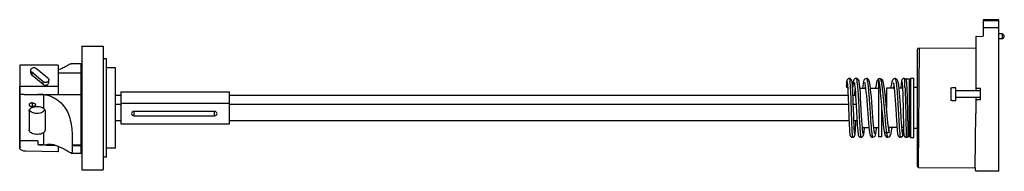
# Model space of a CAD drawing. Header units: millimetres. Extents: x 86 to 684, y 489 to 581.
import ezdxf

# ---------------------------------------------------------------- set-up
doc = ezdxf.new("R2010")
doc.units = ezdxf.units.MM
doc.header["$LTSCALE"] = 69.73165
doc.layers.get('0').update_dxf_attribs({"linetype": 'CONTINUOUS'})

msp = doc.modelspace()

# ---------------------------------------------------------------- linework, layer by layer
at = {"color": 7, "linetype": 'Continuous'}
for p, q in [((680.68, 580.87), (671.18, 580.87)), ((671.18, 580.87), (671.18, 570.81)), ((680.68, 488.87), (680.68, 580.87)), ((671.18, 580.37), (680.68, 580.37)), ((680.68, 576), (671.18, 576)), ((666.53, 570.4), (666.53, 537.62)), ((666.74, 570.76), (671.18, 570.81)), ((682.93, 572.37), (680.68, 572.37)), ((682.93, 569.37), (680.68, 569.37)), ((683.93, 571.37), (682.93, 572.37)), ((682.93, 569.37), (682.93, 572.37)), ((683.93, 570.37), (682.93, 569.37)), ((683.93, 570.37), (683.93, 571.37)), ((123.38, 564.79), (123.38, 489.79)), ((123.38, 564.79), (136.28, 564.79)), ((136.28, 564.79), (136.28, 489.79)), ((631.18, 491.77), (631.18, 562.97)), ((631.77, 563.57), (666.53, 563.87)), ((631.77, 491.17), (632.4, 563.58)), ((138.28, 557.14), (136.28, 557.14)), ((138.28, 497.44), (138.28, 557.14)), ((85.55, 553.19), (85.55, 502.85)), ((108.95, 553.27), (85.65, 553.27)), ((95.67, 551.34), (102.67, 545.57)), ((108.95, 553.27), (108.95, 535.55)), ((122.98, 554.19), (116.79, 554.19)), ((122.98, 499.97), (122.98, 554.19)), ((123.38, 552.64), (122.98, 552.64)), ((143.78, 551.61), (138.28, 551.61)), ((143.78, 502.97), (143.78, 551.61)), ((92.26, 548.59), (92.26, 550.18)), ((92.84, 549.01), (92.84, 547.42)), ((99.84, 543.24), (92.84, 549.01)), ((92.84, 547.42), (99.84, 541.66)), ((122.98, 548.42), (108.95, 548.42)), ((607.48, 544.76), (607.48, 509.87)), ((608.34, 545.25), (607.49, 545.01)), ((608.34, 545.25), (608.34, 545.25)), ((609.48, 544.81), (609.48, 544.87)), ((617.47, 545.23), (617.47, 545.23)), ((623.79, 545.05), (623.05, 545.25)), ((624.36, 544.52), (623.79, 545.05)), ((626.36, 544.87), (624.36, 544.87)), ((624.36, 544.87), (624.36, 543.53)), ((626.36, 509.87), (626.36, 544.87)), ((626.86, 545.36), (628.86, 545.36)), ((626.86, 545.36), (626.86, 509.36)), ((628.86, 509.36), (628.86, 545.36)), ((85.65, 502.56), (85.65, 540.42)), ((108.95, 540.42), (85.65, 540.42)), ((99.84, 541.66), (99.84, 543.24)), ((103.26, 542.82), (103.26, 544.41)), ((596.2, 539.37), (599.63, 539.37)), ((602.63, 539.37), (607.48, 539.37)), ((616.94, 539.37), (612.36, 539.37)), ((612.36, 539.37), (612.36, 527.17)), ((622.04, 539.37), (619.94, 539.37)), ((626.86, 539.8), (626.36, 539.8)), ((631.18, 539.8), (628.86, 539.8)), ((651.53, 539.49), (652.03, 539.49)), ((651.53, 539.49), (651.53, 531.75)), ((654.53, 539.55), (652.03, 539.55)), ((652.03, 539.55), (652.03, 539.49)), ((654.53, 531.7), (654.53, 539.55)), ((669.53, 539.19), (666.53, 539.19)), ((669.53, 532.15), (669.53, 539.19)), ((88.31, 535.55), (85.65, 535.55)), ((88.31, 535.55), (108.95, 535.55)), ((99.92, 535.54), (99.92, 527.21)), ((99.92, 535.54), (122.98, 535.54)), ((143.78, 535.04), (146.98, 535.04)), ((146.98, 537.04), (146.98, 517.59)), ((146.98, 537.04), (212.98, 537.04)), ((212.98, 517.59), (212.98, 537.04)), ((212.98, 535.04), (588.99, 535.04)), ((591.98, 535.04), (593.53, 535.04)), ((611.57, 535.04), (612.36, 535.04)), ((669.53, 537.62), (654.53, 537.62)), ((669.53, 533.62), (654.53, 533.62)), ((666.53, 533.62), (666.53, 523.85)), ((93.18, 530.37), (93.18, 528.16)), ((143.78, 529.64), (146.98, 529.64)), ((146.98, 530.2), (212.98, 530.2)), ((212.98, 529.64), (589.21, 529.64)), ((589.2, 529.9), (589.54, 520.33)), ((592.19, 529.64), (593.86, 529.64)), ((593.9, 528.92), (594.34, 520.96)), ((597.24, 522.54), (596.81, 530.24)), ((609.48, 509.87), (609.48, 529.06)), ((612.33, 527.4), (611.91, 531.8)), ((612.12, 529.64), (612.36, 529.64)), ((617.93, 526.83), (618.39, 519.59)), ((622.39, 529.57), (622.48, 526.06)), ((652.03, 531.75), (651.53, 531.75)), ((652.03, 531.75), (652.03, 531.7)), ((654.53, 531.7), (652.03, 531.7)), ((669.53, 532.15), (666.53, 532.15)), ((91.23, 525.41), (91.23, 514.09)), ((101.02, 525.34), (101.02, 525.27)), ((154.98, 525.21), (154.98, 522.57)), ((203.98, 525.21), (154.98, 525.21)), ((154.98, 522.57), (203.98, 522.57)), ((203.98, 522.57), (203.98, 525.21)), ((621.31, 520.51), (620.95, 526.32)), ((622.48, 526.06), (622.55, 522.79)), ((622.55, 522.79), (622.64, 518.47)), ((666.23, 490.87), (666.53, 523.85)), ((143.78, 519.7), (146.98, 519.7)), ((146.98, 517.59), (212.98, 517.59)), ((212.98, 519.7), (589.57, 519.7)), ((592.55, 519.7), (594.42, 519.7)), ((597.69, 515.37), (601.65, 515.37)), ((604.64, 515.37), (607.48, 515.37)), ((606.33, 514.81), (606.39, 515.37)), ((609.48, 519.7), (610.09, 519.7)), ((618.68, 515.37), (613.59, 515.37)), ((613.85, 513.58), (613.69, 514.61)), ((622.7, 515.37), (621.67, 515.37)), ((622.64, 518.47), (622.75, 512.65)), ((626.86, 514.94), (626.36, 514.94)), ((631.18, 514.94), (628.86, 514.94)), ((99.92, 512.25), (99.92, 504.97)), ((591.38, 511.55), (591.39, 511.45)), ((603.29, 509.68), (604.01, 509.51)), ((604.01, 509.51), (603.8, 509.52)), ((604.01, 509.51), (604.01, 509.51)), ((609.48, 509.87), (607.48, 509.87)), ((610.9, 513.2), (610.9, 513.2)), ((613.16, 509.5), (613.16, 509.5)), ((613.85, 513.58), (613.85, 513.58)), ((622.19, 510.45), (622.36, 510.98)), ((622.75, 512.65), (622.78, 511.7)), ((626.36, 509.87), (625.29, 509.87)), ((626.86, 509.36), (628.86, 509.36)), ((96.5, 507.35), (85.65, 507.35)), ((96.5, 507.35), (96.5, 505.04)), ((99.92, 504.97), (99.79, 504.97)), ((99.79, 504.93), (99.79, 504.96)), ((101.64, 504.66), (107.17, 504.59)), ((106.57, 504.79), (101.73, 504.79)), ((108.95, 503.92), (108.95, 500.7)), ((117.53, 504.74), (117.53, 504.61)), ((122.98, 504.74), (117.53, 504.74)), ((117.53, 504.61), (122.98, 504.61)), ((143.78, 502.97), (138.28, 502.97)), ((108.68, 500.71), (89.34, 501)), ((108.68, 500.71), (108.68, 500.7)), ((108.95, 500.7), (108.68, 500.7)), ((116.85, 499.97), (122.98, 499.97)), ((123.38, 501.95), (122.98, 501.95)), ((138.28, 497.44), (136.28, 497.44)), ((631.77, 491.17), (666.23, 490.87)), ((666.23, 490.87), (666.23, 489.47)), ((123.38, 489.79), (136.28, 489.79)), ((666.23, 489.47), (666.53, 489.47)), ((666.53, 488.87), (666.53, 489.47)), ((680.68, 488.87), (666.53, 488.87))]:
    msp.add_line(p, q, dxfattribs=at)
for points in [[(589.78, 545.24), (589.22, 545.13), (588.4, 544.4), (588.21, 543.83), (588.11, 543.26), (588.03, 542.49)], [(592.14, 531.03), (592.04, 533.57), (591.94, 535.95), (591.84, 538.09), (591.73, 539.91), (591.64, 541.38), (591.54, 542.49), (591.45, 543.29), (591.34, 543.87), (591.12, 544.45), (590.25, 545.17), (589.78, 545.24)], [(593.97, 545.25), (593.32, 545.1), (592.53, 544.34), (592.31, 543.71), (592.16, 542.95)], [(595.8, 542.96), (595.63, 543.74), (595.38, 544.4), (594.51, 545.15), (593.97, 545.25)], [(600.16, 545.25), (599.41, 545.06), (598.6, 544.17), (598.32, 543.32), (598.09, 542.15), (597.86, 540.56), (597.73, 539.37)], [(605.18, 511.84), (605.13, 511.99), (605, 512.63), (604.83, 513.71), (604.66, 515.19), (604.48, 517.04), (604.28, 519.22), (604.08, 521.76), (603.86, 524.61), (603.63, 527.73), (603.39, 530.92), (603.15, 533.97), (602.9, 536.69), (602.67, 539.01), (602.44, 540.9), (602.22, 542.37), (601.98, 543.45), (601.69, 544.25), (600.82, 545.1), (600.16, 545.25)], [(607.49, 545.01), (606.66, 544.03), (606.29, 542.92), (605.96, 541.32), (605.67, 539.37)], [(609.7, 544.57), (608.25, 545.25), (608.34, 545.25)], [(611.91, 531.8), (611.51, 535.65), (611.32, 537.33), (610.94, 540.13), (610.58, 542.17), (610.21, 543.57), (609.7, 544.57)], [(617.47, 545.23), (616.72, 545.03), (615.9, 544.16), (615.58, 543.24), (615.3, 541.93), (615.03, 540.11), (614.94, 539.37)], [(620.95, 526.32), (620.79, 528.85), (620.61, 531.44), (620.42, 534.02), (620.22, 536.52), (620, 538.85), (619.77, 540.86), (619.53, 542.45), (619.26, 543.59), (618.87, 544.45), (617.62, 545.22), (617.47, 545.23)], [(623.05, 545.25), (622.48, 545.14), (621.67, 544.4), (621.46, 543.83), (621.35, 543.23), (621.25, 542.45)], [(588.03, 542.49), (587.94, 541.46), (587.89, 540.66)], [(588.44, 543.15), (588.47, 542.97), (588.53, 542.51), (588.61, 541.8)], [(588.61, 541.8), (588.68, 540.83), (588.76, 539.61), (588.84, 538.14), (588.93, 536.43), (589.02, 534.47), (589.11, 532.27), (589.2, 529.9)], [(592.16, 542.95), (592.02, 541.96), (591.89, 540.68), (591.77, 539.28)], [(592.73, 542.99), (592.76, 542.92), (592.86, 542.43), (592.98, 541.54), (593.12, 540.3), (593.26, 538.69), (593.42, 536.72), (593.57, 534.39), (593.74, 531.74), (593.9, 528.92)], [(596.28, 538.44), (596.11, 540.38), (595.95, 541.87), (595.8, 542.96)], [(599.03, 542.86), (599.09, 542.7), (599.25, 541.99), (599.45, 540.8), (599.65, 539.16), (599.87, 537.1), (600.09, 534.67), (600.32, 531.9), (600.56, 528.85)], [(607.33, 542.76), (607.37, 542.66), (607.48, 542.32)], [(616.37, 542.81), (616.38, 542.79), (616.53, 542.23), (616.73, 541.06), (616.95, 539.34), (617.17, 537.19), (617.38, 534.76), (617.57, 532.16), (617.76, 529.49), (617.93, 526.83)], [(621.25, 542.45), (621.15, 541.41), (621.05, 540.1), (621, 539.37)], [(621.71, 543.15), (621.72, 543.11), (621.77, 542.81), (621.83, 542.28), (621.9, 541.54), (621.96, 540.61), (622.03, 539.48), (622.1, 538.15), (622.17, 536.62), (622.23, 534.95), (622.29, 533.18), (622.34, 531.37), (622.39, 529.57)], [(596.81, 530.24), (596.63, 533.28), (596.45, 536.05), (596.28, 538.44)], [(592.58, 519.08), (592.42, 523.39), (592.33, 525.85), (592.14, 531.03)], [(600.56, 528.85), (600.92, 523.98), (601.16, 520.84), (601.39, 518.04), (601.61, 515.71), (601.81, 513.84), (602.01, 512.41), (602.22, 511.35), (602.48, 510.55), (603.29, 509.68)], [(613.69, 514.61), (613.22, 518.42), (612.76, 522.88), (612.33, 527.4)], [(594.34, 520.96), (594.47, 518.75), (594.6, 516.79), (594.72, 515.1), (594.84, 513.68), (594.95, 512.54), (595.07, 511.66)], [(598.1, 511.7), (598.09, 511.73), (598.02, 512.12), (597.92, 512.87), (597.8, 513.99), (597.68, 515.51), (597.54, 517.46), (597.4, 519.82), (597.24, 522.54)], [(609.48, 525.99), (609.65, 524.15), (610.01, 520.47), (610.38, 516.99), (610.78, 513.96), (610.9, 513.2)], [(589.54, 520.33), (589.62, 518.3), (589.69, 516.5), (589.76, 514.97), (589.83, 513.69), (589.89, 512.68)], [(593.01, 511.51), (592.99, 511.64), (592.95, 512), (592.89, 512.58), (592.84, 513.39), (592.78, 514.44), (592.72, 515.75), (592.65, 517.29), (592.58, 519.08)], [(593.36, 512.48), (593.42, 513.36), (593.49, 514.43), (593.56, 515.7), (593.63, 517.17), (593.75, 519.7)], [(598.68, 512.38), (598.8, 513.46), (598.93, 514.87), (598.97, 515.37)], [(603.8, 509.52), (605.22, 510.06), (605.66, 510.86), (605.89, 511.77), (606.11, 513.05), (606.33, 514.81)], [(613.16, 509.5), (614.13, 509.82), (614.83, 510.79), (615.14, 511.86), (615.41, 513.35), (615.68, 515.36), (615.68, 515.37)], [(618.39, 519.59), (618.52, 517.59), (618.64, 515.87), (618.75, 514.41), (618.86, 513.2), (618.96, 512.24)], [(622.07, 511.67), (622.07, 511.67), (622.05, 511.78), (621.97, 512.24), (621.88, 512.97), (621.79, 513.96), (621.68, 515.21), (621.57, 516.72), (621.45, 518.5), (621.31, 520.51)], [(589.89, 512.68), (589.96, 511.9), (590.02, 511.32), (590.09, 510.87), (590.26, 510.35), (591.07, 509.61), (591.63, 509.5)], [(591.63, 509.5), (592.1, 509.58), (592.97, 510.29), (593.16, 510.81), (593.23, 511.24), (593.29, 511.78), (593.36, 512.48)], [(595.07, 511.66), (595.2, 510.99), (595.41, 510.39), (596.2, 509.64), (596.82, 509.5)], [(596.82, 509.5), (597.33, 509.6), (598.19, 510.32), (598.42, 510.9), (598.56, 511.55), (598.68, 512.38)], [(610.9, 513.2), (611.11, 512.1), (611.41, 511.01), (611.59, 510.57), (612.43, 509.68), (613.16, 509.5)], [(614.21, 511.99), (614.24, 511.94), (614.18, 512.11), (614, 512.83), (613.85, 513.58)], [(618.96, 512.24), (619.06, 511.49), (619.18, 510.9), (619.38, 510.35), (620.18, 509.63), (620.76, 509.51)], [(620.76, 509.51), (621.53, 509.72), (622.19, 510.45)], [(622.36, 510.98), (622.47, 511.57), (622.56, 512.34)], [(622.56, 512.34), (622.66, 513.35), (622.72, 514.22)], [(622.78, 511.7), (622.79, 511.38), (622.79, 511.15), (622.8, 510.98), (622.82, 510.81), (622.97, 510.33), (623.28, 509.92)]]:
    msp.add_lwpolyline(points, dxfattribs=at)
for centre, radius, start, end in [((666.94, 570.4), 0.411, 118.53842, 180), ((631.78, 562.97), 0.6, 90.49758, 180.08539), ((560.93, 539.19), 33.76, 6.57504, 7.29136), ((549.5, 537.87), 45.27, 6.00765, 6.58008), ((570.18, 538.37), 30.99, 8.44888, 8.90841), ((635.12, 534.55), 28.18, 168.75836, 169.77112), ((567.44, 538.77), 56.11, 3.77413, 4.70935), ((536.35, 536.64), 87.27, 3.51058, 3.82999), ((487.12, 533.68), 136.59, 2.53756, 3.48441), ((96.36, 94.89), 440.66, 89.53738, 89.9824), ((720.99, 520.26), 619.97, 179.53668, 179.98383), ((707.3, 520.43), 606.28, 179.99956, 180.61469), ((564.03, 521.02), 41.12, 351.3152, 351.74255), ((743.2, 529.98), 132.05, 186.39961, 186.53295), ((683.99, 517.17), 92.77, 183.0645, 183.47428), ((646.45, 516.51), 50.27, 185.06183, 185.94356), ((665.55, 519.65), 62.63, 186.18841, 186.89626), ((644.46, 517.12), 41.38, 186.91589, 187.60879), ((649.82, 518.03), 37.9, 188.99438, 189.19963), ((595.69, 517.8), 18.49, 347.9682, 349.21909), ((680.97, 517.33), 60.85, 185.03342, 185.63504), ((624.26, 511.09), 1.59, 297.09076, 310.34394), ((87.97, -48.55), 553.65, 88.77573, 89.11703), ((631.78, 491.77), 0.6, 180, 269.25001)]:
    msp.add_arc(centre, radius, start, end, dxfattribs=at)
for centre, major_axis, ratio, start_param, end_param in [((97.63, 488.66), (19.89, -0.94), 0.823538, 1.407099, 1.500793), ((97.63, 624.44), (0, 122.28), 0.16276, -2.939099, -2.934118)]:
    msp.add_ellipse(centre, major_axis=major_axis, ratio=ratio, start_param=start_param, end_param=end_param, dxfattribs=at)
for points, knots in [([(85.55, 553.19), (85.55, 553.21), (85.58, 553.25), (85.63, 553.27), (85.65, 553.27)], [0, 0, 0, 0, 0.466223, 1, 1, 1, 1]), ([(92.26, 550.18), (92.26, 550.39), (92.37, 550.84), (92.83, 551.39), (93.49, 551.74), (94, 551.82), (94.26, 551.82)], [0, 0, 0, 0, 0.227387, 0.468624, 0.72818, 1, 1, 1, 1]), ([(94.26, 551.82), (94.52, 551.82), (95.02, 551.74), (95.48, 551.5), (95.67, 551.34)], [0, 0, 0, 0, 0.511498, 1, 1, 1, 1]), ([(109, 550.45), (110.02, 550.85), (111.46, 551.48), (113.2, 552.39), (114.25, 552.98), (115.11, 553.48), (115.8, 553.86), (116.33, 554.1), (116.66, 554.19), (116.79, 554.19)], [0, 0, 0, 0, 0.381017, 0.542735, 0.681754, 0.796577, 0.886865, 0.95363, 1, 1, 1, 1]), ([(92.84, 549.01), (92.67, 549.16), (92.37, 549.51), (92.26, 549.96), (92.26, 550.18)], [0, 0, 0, 0, 0.514822, 1, 1, 1, 1]), ([(92.26, 548.59), (92.26, 548.37), (92.37, 547.92), (92.67, 547.57), (92.84, 547.42)], [0, 0, 0, 0, 0.485178, 1, 1, 1, 1]), ([(102.67, 545.57), (102.85, 545.43), (103.15, 545.07), (103.26, 544.62), (103.26, 544.41)], [0, 0, 0, 0, 0.514822, 1, 1, 1, 1]), ([(589.78, 545.24), (589.8, 545.24), (589.84, 545.18), (589.88, 545.05), (589.92, 544.84), (589.99, 544.39), (590.07, 543.63), (590.12, 542.97), (590.15, 542.58)], [0, 0, 0, 0, 0.023201, 0.073069, 0.152667, 0.262385, 0.571928, 1, 1, 1, 1]), ([(593.97, 545.25), (594.02, 545.25), (594.13, 545.06), (594.21, 544.74), (594.33, 544.17), (594.39, 543.74), (594.42, 543.48)], [0, 0, 0, 0, 0.085609, 0.276603, 0.581562, 1, 1, 1, 1]), ([(600.16, 545.25), (600.23, 545.25), (600.38, 545.04), (600.5, 544.65), (600.67, 543.98), (600.75, 543.47), (600.8, 543.17)], [0, 0, 0, 0, 0.093829, 0.286633, 0.588958, 1, 1, 1, 1]), ([(607.93, 543.23), (607.87, 543.56), (607.75, 544.07), (607.59, 544.6), (607.48, 544.76)], [0, 0, 0, 0, 0.630962, 1, 1, 1, 1]), ([(608.34, 545.25), (608.44, 545.25), (608.67, 544.95), (608.76, 544.68), (608.82, 544.48)], [0, 0, 0, 0, 0.330878, 1, 1, 1, 1]), ([(617.47, 545.23), (617.54, 545.23), (617.71, 545.03), (617.83, 544.64), (617.99, 543.98), (618.08, 543.45), (618.13, 543.15)], [0, 0, 0, 0, 0.094462, 0.284057, 0.585195, 1, 1, 1, 1]), ([(623.05, 545.25), (623.09, 545.25), (623.15, 545.04), (623.18, 544.92), (623.2, 544.8)], [0, 0, 0, 0, 0.286718, 1, 1, 1, 1]), ([(623.2, 544.8), (623.22, 544.71), (623.29, 544.24), (623.33, 543.76), (623.36, 543.38)], [0, 0, 0, 0, 0.189764, 1, 1, 1, 1]), ([(85.65, 540.42), (85.63, 540.42), (85.58, 540.43), (85.55, 540.48), (85.55, 540.5)], [0, 0, 0, 0, 0.533978, 1, 1, 1, 1]), ([(101.26, 542.76), (101, 542.76), (100.49, 542.84), (100.03, 543.08), (99.84, 543.24)], [0, 0, 0, 0, 0.511498, 1, 1, 1, 1]), ([(99.84, 541.66), (100.03, 541.5), (100.49, 541.25), (101, 541.17), (101.26, 541.17)], [0, 0, 0, 0, 0.488502, 1, 1, 1, 1]), ([(103.26, 544.41), (103.26, 544.19), (103.15, 543.74), (102.69, 543.19), (102.03, 542.84), (101.52, 542.76), (101.26, 542.76)], [0, 0, 0, 0, 0.227387, 0.468624, 0.72818, 1, 1, 1, 1]), ([(101.26, 541.17), (101.52, 541.17), (102.03, 541.25), (102.69, 541.61), (103.15, 542.15), (103.26, 542.6), (103.26, 542.82)], [0, 0, 0, 0, 0.271819, 0.531376, 0.772613, 1, 1, 1, 1]), ([(587.89, 540.66), (587.88, 540.42), (588.04, 539.88), (588.51, 539.59), (588.76, 539.5)], [0, 0, 0, 0, 0.470414, 1, 1, 1, 1]), ([(590.15, 542.58), (590.3, 540.42), (590.52, 535.36), (590.8, 527.41), (591.05, 519.45), (591.23, 514.38), (591.35, 512.21)], [0, 0, 0, 0, 0.213728, 0.499471, 0.78536, 1, 1, 1, 1]), ([(594.52, 542.61), (594.54, 542.39), (594.64, 541.39), (594.72, 540.39), (594.78, 539.61)], [0, 0, 0, 0, 0.218869, 1, 1, 1, 1]), ([(594.78, 539.61), (595.02, 536.45), (595.38, 529.78), (595.7, 523.12), (595.89, 519.63)], [0, 0, 0, 0, 0.475995, 1, 1, 1, 1]), ([(599.39, 539.46), (599.4, 539.54), (599.44, 539.85), (599.49, 540.15), (599.53, 540.38)], [0, 0, 0, 0, 0.266447, 1, 1, 1, 1]), ([(600.84, 542.92), (600.97, 542.04), (601.2, 539.99), (601.64, 535.14), (602.12, 528.28), (602.65, 520.32), (603.04, 515.16), (603.29, 512.9)], [0, 0, 0, 0, 0.08912, 0.204765, 0.485095, 0.773758, 1, 1, 1, 1]), ([(608.03, 542.61), (608.03, 542.66), (607.99, 542.87), (607.96, 543.07), (607.93, 543.23)], [0, 0, 0, 0, 0.263567, 1, 1, 1, 1]), ([(609.48, 529.06), (609.24, 531.67), (608.84, 536.2), (608.34, 540.72), (608.03, 542.61)], [0, 0, 0, 0, 0.578652, 1, 1, 1, 1]), ([(608.82, 544.48), (608.93, 544.12), (609.13, 543.23), (609.53, 540.91), (609.97, 537.13), (610.47, 531.89), (610.8, 528.08), (610.97, 526.08)], [0, 0, 0, 0, 0.061536, 0.146843, 0.381266, 0.676449, 1, 1, 1, 1]), ([(616.64, 539.58), (616.65, 539.66), (616.71, 539.99), (616.77, 540.32), (616.81, 540.55)], [0, 0, 0, 0, 0.269442, 1, 1, 1, 1]), ([(618.13, 543.15), (618.27, 542.23), (618.51, 540.09), (618.95, 534.97), (619.39, 527.73), (619.85, 519.48), (620.16, 514.22), (620.36, 511.99)], [0, 0, 0, 0, 0.08923, 0.206632, 0.49413, 0.785506, 1, 1, 1, 1]), ([(623.58, 539.73), (623.77, 535.6), (623.97, 527.34), (624.12, 519.09), (624.19, 514.97)], [0, 0, 0, 0, 0.500848, 1, 1, 1, 1]), ([(624.36, 543.53), (624.45, 542.65), (624.6, 540.5), (624.79, 536.81), (624.92, 532.3), (625.02, 529.06), (625.06, 527.37)], [0, 0, 0, 0, 0.163977, 0.39941, 0.686232, 1, 1, 1, 1]), ([(99.92, 535.54), (101.7, 535.3), (104.35, 534.58), (107.55, 532.92), (109.75, 531.33), (111.68, 529.43), (113.85, 526.54), (115.75, 522.48), (116.93, 517.45), (117.4, 512.7), (117.52, 508.5), (117.53, 505.91), (117.53, 504.74)], [0, 0, 0, 0, 0.137024, 0.205496, 0.273951, 0.34253, 0.411271, 0.547971, 0.680353, 0.80296, 0.910907, 1, 1, 1, 1]), ([(593.05, 535.22), (593.07, 535.52), (593.15, 536.6), (593.23, 537.69), (593.3, 538.48)], [0, 0, 0, 0, 0.272526, 1, 1, 1, 1]), ([(93.18, 530.37), (92.93, 530.36), (92.45, 530.32), (91.91, 530.12), (91.56, 529.89), (91.38, 529.7), (91.26, 529.49), (91.23, 529.33), (91.23, 529.26)], [0, 0, 0, 0, 0.3081, 0.585339, 0.706231, 0.813918, 0.910303, 1, 1, 1, 1]), ([(91.23, 529.26), (91.23, 529.19), (91.26, 529.04), (91.38, 528.82), (91.56, 528.63), (91.91, 528.4), (92.45, 528.21), (92.93, 528.16), (93.18, 528.16)], [0, 0, 0, 0, 0.089699, 0.186087, 0.293749, 0.414567, 0.691952, 1, 1, 1, 1]), ([(91.23, 525.41), (91.24, 525.56), (91.28, 525.85), (91.45, 526.27), (91.74, 526.67), (92.28, 527.18), (93.19, 527.7), (94.49, 528.09), (95.94, 528.25), (97.41, 528.17), (98.76, 527.84), (99.57, 527.45), (99.92, 527.21)], [0, 0, 0, 0, 0.042392, 0.086674, 0.134596, 0.186984, 0.30589, 0.441772, 0.587944, 0.735625, 0.875582, 1, 1, 1, 1]), ([(93.18, 530.37), (93.43, 530.37), (93.91, 530.31), (94.46, 530.12), (94.8, 529.89), (94.99, 529.7), (95.1, 529.49), (95.13, 529.33), (95.13, 529.26)], [0, 0, 0, 0, 0.308006, 0.585369, 0.706205, 0.813882, 0.910288, 1, 1, 1, 1]), ([(95.13, 529.26), (95.13, 529.19), (95.1, 529.04), (94.99, 528.82), (94.8, 528.63), (94.46, 528.4), (93.91, 528.21), (93.43, 528.16), (93.18, 528.16)], [0, 0, 0, 0, 0.089711, 0.186108, 0.293775, 0.414605, 0.691974, 1, 1, 1, 1]), ([(99.92, 527.21), (100.09, 527.07), (100.41, 526.78), (100.77, 526.3), (100.99, 525.79), (101.04, 525.44), (101.04, 525.27)], [0, 0, 0, 0, 0.287075, 0.547765, 0.783413, 1, 1, 1, 1]), ([(625.06, 527.37), (625.09, 526.24), (625.14, 524.02), (625.18, 520.79), (625.22, 517.81), (625.26, 515.2), (625.29, 513.29), (625.29, 512.03), (625.29, 511.29), (625.29, 510.71), (625.28, 510.28), (625.3, 510.03), (625.28, 509.9), (625.29, 509.87)], [0, 0, 0, 0, 0.194306, 0.38125, 0.553594, 0.704864, 0.829269, 0.879872, 0.922064, 0.955447, 0.979705, 0.994596, 1, 1, 1, 1]), ([(91.4, 526.21), (91.59, 525.8), (92.12, 525.27), (93, 524.76), (94.13, 524.33), (95.72, 524.07), (97.04, 524.15), (97.69, 524.27)], [0, 0, 0, 0, 0.19361, 0.309493, 0.436827, 0.714717, 1, 1, 1, 1]), ([(97.69, 524.27), (98.05, 524.33), (98.88, 524.57), (100.02, 525.21), (100.64, 525.91), (100.83, 526.29)], [0, 0, 0, 0, 0.28544, 0.673681, 1, 1, 1, 1]), ([(154.98, 525.21), (154.6, 525.21), (153.85, 524.97), (153.48, 524.23), (153.48, 523.89)], [0, 0, 0, 0, 0.522752, 1, 1, 1, 1]), ([(153.48, 523.89), (153.48, 523.55), (153.85, 522.81), (154.6, 522.57), (154.98, 522.57)], [0, 0, 0, 0, 0.477248, 1, 1, 1, 1]), ([(205.48, 523.89), (205.48, 524.23), (205.11, 524.97), (204.36, 525.21), (203.98, 525.21)], [0, 0, 0, 0, 0.477248, 1, 1, 1, 1]), ([(203.98, 522.57), (204.36, 522.57), (205.11, 522.81), (205.48, 523.55), (205.48, 523.89)], [0, 0, 0, 0, 0.522752, 1, 1, 1, 1]), ([(610.97, 526.08), (611.02, 525.5), (611.21, 523.26), (611.41, 521.02), (611.56, 519.36)], [0, 0, 0, 0, 0.258903, 1, 1, 1, 1]), ([(595.89, 519.63), (595.91, 519.22), (595.99, 517.71), (596.08, 516.21), (596.15, 515.1)], [0, 0, 0, 0, 0.268861, 1, 1, 1, 1]), ([(596.15, 515.1), (596.17, 514.82), (596.23, 513.81), (596.31, 512.8), (596.37, 512.08)], [0, 0, 0, 0, 0.280426, 1, 1, 1, 1]), ([(611.56, 519.36), (611.59, 518.99), (611.72, 517.63), (611.86, 516.26), (611.98, 515.26)], [0, 0, 0, 0, 0.26765, 1, 1, 1, 1]), ([(612.01, 514.96), (612.03, 514.81), (612.09, 514.24), (612.16, 513.68), (612.22, 513.26)], [0, 0, 0, 0, 0.264181, 1, 1, 1, 1]), ([(613.85, 514.34), (613.86, 514.4), (613.91, 514.66), (613.95, 514.91), (613.99, 515.11)], [0, 0, 0, 0, 0.235789, 1, 1, 1, 1]), ([(624.19, 514.97), (624.21, 513.72), (624.26, 511.92), (624.26, 510.12), (624.3, 509.57)], [0, 0, 0, 0, 0.69586, 1, 1, 1, 1]), ([(99.92, 512.25), (99.57, 512.02), (98.75, 511.63), (97.39, 511.32), (95.93, 511.24), (94.48, 511.4), (93.18, 511.8), (92.27, 512.32), (91.73, 512.83), (91.45, 513.23), (91.27, 513.65), (91.23, 513.95), (91.23, 514.09)], [0, 0, 0, 0, 0.124288, 0.264374, 0.41222, 0.558493, 0.694365, 0.813194, 0.86549, 0.913311, 0.957627, 1, 1, 1, 1]), ([(99.92, 512.25), (100.09, 512.35), (100.41, 512.57), (100.78, 512.97), (101.01, 513.43), (101.05, 513.76), (101.06, 513.92)], [0, 0, 0, 0, 0.284647, 0.538547, 0.771837, 1, 1, 1, 1]), ([(591.39, 511.45), (591.41, 511.17), (591.44, 510.68), (591.49, 510.08), (591.55, 509.71), (591.59, 509.55), (591.61, 509.5), (591.63, 509.5)], [0, 0, 0, 0, 0.427913, 0.738167, 0.928179, 0.97793, 1, 1, 1, 1]), ([(596.45, 511.31), (596.47, 511.04), (596.52, 510.6), (596.62, 510.01), (596.69, 509.71), (596.77, 509.5), (596.82, 509.5)], [0, 0, 0, 0, 0.423382, 0.730324, 0.920306, 1, 1, 1, 1]), ([(603.44, 511.64), (603.48, 511.33), (603.56, 510.8), (603.7, 510.11), (603.81, 509.73), (603.94, 509.51), (604.01, 509.51)], [0, 0, 0, 0, 0.418762, 0.72271, 0.912766, 1, 1, 1, 1]), ([(612.39, 512.1), (612.04, 512.1), (611.37, 512.3), (610.95, 512.89), (610.9, 513.2)], [0, 0, 0, 0, 0.525379, 1, 1, 1, 1]), ([(612.22, 513.26), (612.23, 513.16), (612.28, 512.77), (612.34, 512.39), (612.39, 512.1)], [0, 0, 0, 0, 0.2648, 1, 1, 1, 1]), ([(613.83, 513.08), (613.76, 512.8), (613.34, 512.28), (612.71, 512.1), (612.39, 512.1)], [0, 0, 0, 0, 0.476174, 1, 1, 1, 1]), ([(612.41, 511.97), (612.46, 511.62), (612.57, 511.01), (612.76, 510.21), (612.9, 509.75), (613.08, 509.5), (613.16, 509.5)], [0, 0, 0, 0, 0.409952, 0.712879, 0.906634, 1, 1, 1, 1]), ([(620.42, 511.36), (620.44, 511.09), (620.49, 510.64), (620.58, 510.03), (620.65, 509.72), (620.72, 509.51), (620.76, 509.51)], [0, 0, 0, 0, 0.426271, 0.736454, 0.925084, 1, 1, 1, 1]), ([(624.3, 509.57), (624.3, 509.56), (624.3, 509.54), (624.3, 509.52), (624.3, 509.51)], [0, 0, 0, 0, 0.720549, 1, 1, 1, 1]), ([(85.65, 502.56), (85.63, 502.6), (85.6, 502.66), (85.57, 502.76), (85.55, 502.81), (85.55, 502.84)], [0, 0, 0, 0, 0.446009, 0.700317, 1, 1, 1, 1]), ([(96.5, 505.04), (97.05, 505.02), (98.15, 504.99), (99.24, 504.97), (99.79, 504.96)], [0, 0, 0, 0, 0.499984, 1, 1, 1, 1]), ([(103.73, 505.19), (103.54, 505.19), (103.17, 505.18), (102.63, 505.13), (102.2, 505.04), (101.9, 504.93), (101.77, 504.84), (101.73, 504.79)], [0, 0, 0, 0, 0.269934, 0.533913, 0.784981, 0.899908, 1, 1, 1, 1]), ([(106.27, 504.88), (106.06, 504.93), (105.22, 505.11), (104.36, 505.19), (103.73, 505.19)], [0, 0, 0, 0, 0.253229, 1, 1, 1, 1]), ([(116.85, 499.97), (116.78, 499.97), (116.61, 500), (116.22, 500.14), (115.61, 500.47), (114.7, 501.01), (113.53, 501.71), (112.08, 502.51), (110.36, 503.36), (108.4, 504.18), (107, 504.66), (106.27, 504.88)], [0, 0, 0, 0, 0.018345, 0.041629, 0.106062, 0.196665, 0.3139, 0.4563, 0.620827, 0.803475, 1, 1, 1, 1]), ([(117.53, 504.61), (117.53, 504.26), (117.53, 503.59), (117.52, 502.66), (117.51, 501.86), (117.47, 501.2), (117.41, 500.68), (117.31, 500.29), (117.16, 500.06), (116.99, 499.98), (116.9, 499.97), (116.85, 499.97)], [0, 0, 0, 0, 0.216541, 0.406575, 0.569088, 0.703368, 0.80918, 0.887805, 0.94526, 0.971476, 1, 1, 1, 1]), ([(89.34, 501), (88.94, 501.01), (88.16, 501.08), (87.09, 501.39), (86.22, 501.87), (85.79, 502.32), (85.65, 502.56)], [0, 0, 0, 0, 0.290926, 0.562319, 0.800375, 1, 1, 1, 1])]:
    msp.add_open_spline(points, degree=3, knots=knots, dxfattribs=at)
for points in [[(613.86, 513.58), (613.88, 513.42), (613.88, 513.24), (613.83, 513.08)], [(623.28, 509.92), (623.55, 509.67), (623.94, 509.51), (624.3, 509.51)], [(624.3, 509.51), (624.42, 509.51), (624.54, 509.53), (624.65, 509.56)], [(624.65, 509.56), (624.77, 509.59), (624.88, 509.63), (624.98, 509.68)], [(99.79, 504.96), (99.83, 504.96), (99.87, 504.96), (99.91, 504.96)], [(99.91, 504.96), (99.91, 504.97), (99.92, 504.97), (99.92, 504.97)]]:
    msp.add_open_spline(points, degree=3, dxfattribs=at)

doc.saveas('drawing.dxf')
